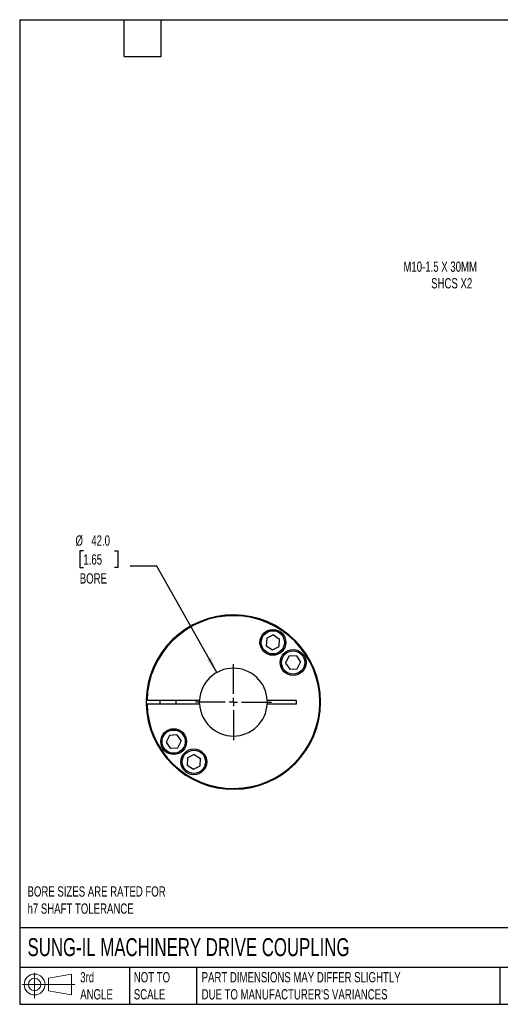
# Model space of a CAD drawing. Header units: millimetres. Extents: x 19 to 819, y 19 to 629.
# Tile 1 of 3: x 19 to 317, y 19 to 629. Entities that reach past the tile are written whole.
import ezdxf

# ---------------------------------------------------------------- set-up
doc = ezdxf.new("R2010")
doc.units = ezdxf.units.MM
doc.header["$LTSCALE"] = 3
doc.linetypes.add('SLD-Center', pattern=[19.05, 15.24, -1.27, 1.27, -1.27])
doc.linetypes.add('SLD-Solid', pattern=[0])
doc.layers.add('CENTER', color=40, linetype='SLD-Center')
doc.layers.add('SLD-DEFPOINTS', color=7, linetype='Continuous')
doc.layers.add('DIMENSIONS', color=140, linetype='SLD-Solid', lineweight=25)
doc.layers.add('TEXT', color=140, linetype='SLD-Solid', lineweight=25)
doc.styles.add('SLDTEXTSTYLE0', font='TXT', dxfattribs={"width": 0.7})
doc.dimstyles.new('SLDDIMSTYLE3', dxfattribs={"dimtxt": 6.474023, "dimasz": 9.906, "dimexe": 0, "dimexo": 0.0625, "dimgap": 1.618506, "dimtad": 0, "dimtih": 1, "dimtoh": 1, "dimdec": 1, "dimrnd": 1e-09, "dimzin": 4, "dimdsep": 46, "dimtxsty": 'SLDTEXTSTYLE0', "dimsah": 1, "dimcen": 0, "dimadec": 0, "dimazin": 1, "dimtfac": 1, "dimtdec": 1, "dimtofl": 0, "dimtmove": 0, "dimatfit": 3, "dimfxl": 0, "dimfrac": 2, "dimtolj": 1, "dimtzin": 12, "dimarcsym": 0})
doc.dimstyles.new('SLDDIMSTYLE5', dxfattribs={"dimtxt": 6.474023, "dimasz": 9.906, "dimexe": 0, "dimexo": 0.0625, "dimgap": 1.618506, "dimtad": 0, "dimtih": 1, "dimtoh": 1, "dimdec": 1, "dimrnd": 1e-09, "dimzin": 12, "dimdsep": 46, "dimtxsty": 'SLDTEXTSTYLE0', "dimsah": 1, "dimcen": 0, "dimadec": 0, "dimazin": 3, "dimtfac": 1, "dimtdec": 1, "dimtofl": 0, "dimtmove": 0, "dimatfit": 3, "dimfxl": 0, "dimfrac": 2, "dimtolj": 1, "dimtzin": 12, "dimarcsym": 0})

# ---------------------------------------------------------------- blocks, each defined once
blk = doc.blocks.new('Block11')
at = {"color": 7, "linetype": 'SLD-Solid', "lineweight": 18}
for p, q in [((7.77, 15.93), (7.77, 0)), ((16.44, 12.5), (30.53, 15.1)), ((16.44, 4.79), (16.44, 12.5)), ((30.53, 15.1), (30.53, 2.19)), ((0, 8.65), (32.62, 8.65)), ((16.44, 4.79), (30.53, 2.19))]:
    blk.add_line(p, q, dxfattribs=at)
for radius in [6.45, 3.86]:
    blk.add_circle((7.77, 8.65), radius, dxfattribs=at)
blk = doc.blocks.new('Block12')
at = {"layer": 'SLD-DEFPOINTS'}
blk.add_blockref('Block11', (0, 0), dxfattribs=at)
blk = doc.blocks.new('_D_7')
at = {"layer": 'DIMENSIONS'}
for p, q in [((372.45, 508.76), (350.5, 470.73)), ((350.5, 470.73), (333.83, 470.73))]:
    blk.add_line(p, q, dxfattribs=at)
blk.add_solid([(372.45, 508.76), (366.18, 500.94), (368.82, 499.41)], dxfattribs=at)
at = {"layer": 'DIMENSIONS', "char_height": 6.35, "attachment_point": 1, "style": 'SLDTEXTSTYLE0'}
for s, insert in [('M10-1.5 X 30MM', (256.67, 478.92)), ('SHCS X2', (273.87, 468.63))]:
    blk.add_mtext(s, dxfattribs=dict(at, insert=insert))
blk = doc.blocks.new('_D_8')
at = {"layer": 'DIMENSIONS'}
for p, q in [((58.5, 299.72), (56.33, 299.72)), ((56.33, 299.72), (56.33, 289.43)), ((77.74, 299.72), (79.91, 299.72)), ((79.91, 299.72), (79.91, 289.43)), ((56.33, 289.43), (58.5, 289.43)), ((79.91, 289.43), (77.74, 289.43)), ((104.06, 290.32), (87.39, 290.32)), ((141.09, 224.47), (104.06, 290.32))]:
    blk.add_line(p, q, dxfattribs=at)
blk.add_solid([(141.09, 224.47), (137.56, 233.85), (134.91, 232.35)], dxfattribs=at)
at = {"layer": 'DIMENSIONS', "char_height": 6.35, "attachment_point": 1, "style": 'SLDTEXTSTYLE0'}
for s, insert in [('%%c', (53.61, 309.36)), ('42.0', (63.39, 309.36)), ('1.65', (58.5, 297.62)), ('BORE', (56.26, 285.88))]:
    blk.add_mtext(s, dxfattribs=dict(at, insert=insert))
blk = doc.blocks.new('SW_CENTERMARKSYMBOL_3')
at = {"layer": 'CENTER', "color": 0}
for p, q in [((0, 5.08), (0, 23.54)), ((-5.08, 0), (-23.54, 0)), ((0, 0), (-2.54, 0)), ((0, 0), (0, 2.54)), ((0, 0), (0, -2.54)), ((0, 0), (2.54, 0)), ((5.08, 0), (23.54, 0)), ((0, -5.08), (0, -23.54))]:
    blk.add_line(p, q, dxfattribs=at)

msp = doc.modelspace()

# ---------------------------------------------------------------- linework, layer by layer
for p, q in [((172.01, 245.69), (171.73, 241.08)), ((176.15, 247.76), (172.01, 245.69)), ((176.15, 247.76), (180, 245.21)), ((179.72, 240.6), (180, 245.21)), ((171.73, 241.08), (175.58, 238.54)), ((175.58, 238.54), (179.72, 240.6)), ((185.82, 234.49), (183.76, 230.36)), ((190.43, 234.77), (185.82, 234.49)), ((190.43, 234.77), (192.98, 230.92)), ((183.76, 230.36), (186.31, 226.51)), ((186.31, 226.51), (190.92, 226.79)), ((190.92, 226.79), (192.98, 230.92)), ((130.41, 207.16), (97.9, 207.16)), ((97.9, 205.16), (130.41, 205.16)), ((105.89, 207.16), (105.89, 205.16)), ((115.89, 205.16), (115.89, 207.16)), ((190.39, 207.16), (172.36, 207.16)), ((172.36, 205.16), (190.39, 205.16)), ((190.39, 205.16), (190.39, 207.16)), ((111.85, 185.54), (109.79, 181.4)), ((116.46, 185.82), (111.85, 185.54)), ((116.46, 185.82), (119.01, 181.97)), ((109.79, 181.4), (112.34, 177.55)), ((112.34, 177.55), (116.95, 177.83)), ((116.95, 177.83), (119.01, 181.97)), ((123.06, 171.73), (122.77, 167.12)), ((127.19, 173.79), (123.06, 171.73)), ((127.19, 173.79), (131.04, 171.24)), ((130.76, 166.63), (131.04, 171.24)), ((122.77, 167.12), (126.63, 164.57)), ((126.63, 164.57), (130.76, 166.63))]:
    msp.add_line(p, q)
at = {"flags": 128}
for points in [[(97.4, 207.16), (97.39, 206.68), (97.4, 205.16)], [(130.41, 205.16), (130.39, 205.75), (130.41, 207.16)], [(172.36, 207.16), (172.38, 205.75), (172.36, 205.16)]]:
    msp.add_lwpolyline(points, dxfattribs=at)
for centre, radius in [((175.86, 243.15), 8), ((175.86, 243.15), 7.2), ((188.37, 230.64), 8), ((188.37, 230.64), 7.2), ((114.4, 181.68), 8), ((114.4, 181.68), 7.2), ((126.91, 169.18), 8), ((126.91, 169.18), 7.2)]:
    msp.add_circle(centre, radius)
for radius, start, end in [(54, 181.06109, 178.93891), (53.5, 181.07101, 178.92899), (21, 2.7294, 177.2706), (21, 182.7294, 357.2706)]:
    msp.add_arc((151.39, 206.16), radius, start, end)
for points in [[(97.9, 207.16), (97.76, 207.16), (97.63, 207.16), (97.45, 207.16), (97.4, 207.16), (97.4, 207.16)], [(97.4, 205.16), (97.4, 205.16), (97.45, 205.16), (97.63, 205.16), (97.76, 205.16), (97.9, 205.16)]]:
    msp.add_open_spline(points, degree=3, knots=[0, 0, 0, 0, 0.5, 0.5, 1, 1, 1, 1])
at = {"layer": 'TEXT'}
for p, q in [((19.05, 628.65), (819.15, 628.65)), ((19.05, 628.65), (19.05, 19.05)), ((83.82, 605.79), (83.82, 628.65)), ((106.68, 605.79), (106.68, 628.65)), ((83.82, 605.79), (106.68, 605.79)), ((819.15, 66.38), (19.05, 66.38)), ((819.15, 41.91), (19.05, 41.91)), ((87.13, 41.91), (87.13, 19.05)), ((128.51, 41.91), (128.51, 19.05)), ((316.45, 41.91), (316.45, 19.05)), ((19.05, 19.05), (819.15, 19.05))]:
    msp.add_line(p, q, dxfattribs=at)

# ---------------------------------------------------------------- block references
at = {"layer": 'CENTER'}
msp.add_blockref('SW_CENTERMARKSYMBOL_3', (151.39, 206.16), dxfattribs=at)
at = {"layer": 'SLD-DEFPOINTS'}
msp.add_blockref('Block12', (20.51, 22.66), dxfattribs=at)

# ---------------------------------------------------------------- texts
at = {"layer": 'TEXT', "attachment_point": 1, "style": 'SLDTEXTSTYLE0'}
for s, insert, char_height in [('BORE SIZES ARE RATED FOR^Jh7 SHAFT TOLERANCE', (23.9, 92.08), 6.35), ('SUNG-IL MACHINERY DRIVE COUPLING', (23.9, 60), 11.1125), ('3rd^JANGLE', (56.55, 38.99), 6.35), ('NOT TO^JSCALE', (89.72, 38.99), 6.35), ("PART DIMENSIONS MAY DIFFER SLIGHTLY ^JDUE TO MANUFACTURER'S VARIANCES", (131.74, 38.99), 6.35)]:
    msp.add_mtext(s, dxfattribs=dict(at, insert=insert, char_height=char_height))

# ---------------------------------------------------------------- dimensions: what is measured, and where the dimension line sits
at = {"layer": 'DIMENSIONS'}
dim = msp.add_diameter_dim_2p(p1=(377.95, 518.28), p2=(372.45, 508.76), text='M10-1.5 X 30MM\\PSHCS X2', dimstyle='SLDDIMSTYLE5', override={"dimpost": '<>'}, dxfattribs=at)
dim.commit()
dim.dimension.update_dxf_attribs({"geometry": '_D_7', "text_midpoint": (292.87, 470.73), "dimtype": 163})
dim = msp.add_diameter_dim_2p(p1=(161.68, 187.86), p2=(141.09, 224.47), text='<>\\PBORE', dimstyle='SLDDIMSTYLE3', dxfattribs=at)
dim.commit()
dim.dimension.update_dxf_attribs({"geometry": '_D_8', "text_midpoint": (68.12, 293.67), "dimtype": 163})

doc.saveas('drawing.dxf')
